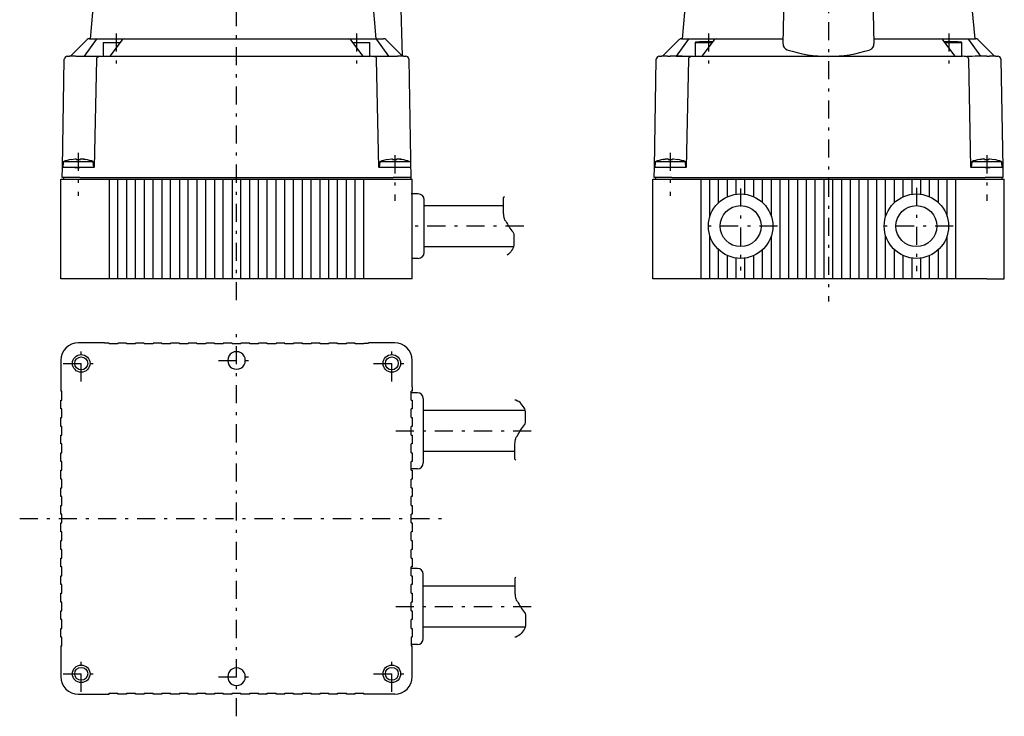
# Model space of a CAD drawing. Extents: x 81 to 346, y 34 to 270.
# Tile 2 of 4: x 178 to 346, y 34 to 153. Entities that reach past the tile are written whole.
import ezdxf

# ---------------------------------------------------------------- set-up
doc = ezdxf.new("R2010")
doc.units = 0
doc.header["$LTSCALE"] = 0.514
doc.header["$MEASUREMENT"] = 0
doc.linetypes.add('CENTER', pattern=[13, 6, -3, 1, -3])
doc.layers.add('0一般図-00', color=7, linetype='CONTINUOUS')

msp = doc.modelspace()

# ---------------------------------------------------------------- linework, layer by layer
at = {"layer": '0一般図-00', "color": 4, "linetype": 'CENTER'}
for p, q in [((215.35, 105.44), (215.35, 198.49)), ((316.37, 199.68), (316.37, 105.2)), ((194.84, 150.97), (194.84, 144.39)), ((235.85, 150.97), (235.85, 144.39)), ((295.87, 150.97), (295.87, 144.39)), ((336.88, 150.97), (336.88, 144.39)), ((188.35, 130.61), (188.35, 123.25)), ((242.35, 130.16), (242.35, 122.39)), ((289.37, 130.61), (289.37, 123.25)), ((343.37, 130.16), (343.37, 122.39)), ((301.37, 124.5), (301.37, 110.51)), ((331.37, 124.63), (331.37, 110.38)), ((264.36, 118.07), (244.32, 118.07)), ((307.66, 118.07), (295.16, 118.07)), ((337.66, 118.07), (324.82, 118.07)), ((215.35, 34.37), (215.35, 100.96)), ((188.85, 91.55), (188.85, 97.91)), ((241.85, 91.55), (241.85, 97.91)), ((185.75, 94.63), (191.87, 94.63)), ((212.25, 95.13), (218.37, 95.13)), ((238.75, 94.63), (244.87, 94.63)), ((242.51, 83.13), (266.7, 83.13)), ((178.35, 68.13), (250.86, 68.13)), ((242.51, 53.13), (266.7, 53.13)), ((188.85, 38.55), (188.85, 44.91)), ((241.85, 38.55), (241.85, 44.91)), ((185.75, 41.63), (191.87, 41.63)), ((212.25, 41.13), (218.37, 41.13)), ((238.75, 41.63), (244.87, 41.63))]:
    msp.add_line(p, q, dxfattribs=at)
at = {"layer": '0一般図-00', "color": 7, "linetype": 'CONTINUOUS'}
for p, q in [((192.77, 177.16), (190.35, 150.07)), ((243.66, 147.07), (242.86, 177.77)), ((293.79, 177.16), (291.37, 150.07)), ((308.62, 149.17), (309.36, 177.77)), ((323.38, 177.77), (324.13, 149.17)), ((341.37, 150.07), (338.95, 177.16)), ((187.04, 147.07), (189.89, 149.92)), ((191.42, 149.92), (189.38, 147.07)), ((190.24, 150.07), (191.73, 150.07)), ((191.73, 150.07), (192.59, 150.07)), ((192.59, 150.07), (196.23, 150.07)), ((195.84, 149.87), (193.76, 147.07)), ((196.24, 150.07), (201.95, 150.07)), ((201.95, 150.07), (228.75, 150.07)), ((228.75, 150.07), (234.46, 150.07)), ((236.94, 147.07), (234.86, 149.87)), ((238.97, 150.07), (240.45, 150.07)), ((241.32, 147.07), (239.28, 149.92)), ((243.66, 147.07), (240.81, 149.92)), ((288.06, 147.07), (290.91, 149.92)), ((292.44, 149.92), (290.4, 147.07)), ((291.27, 150.07), (292.75, 150.07)), ((292.75, 150.07), (293.61, 150.07)), ((293.61, 150.07), (295.87, 150.07)), ((296.87, 149.87), (294.78, 147.07)), ((295.87, 150.07), (297.26, 150.07)), ((297.27, 150.07), (302.97, 150.07)), ((302.97, 150.07), (308.64, 150.07)), ((324.11, 150.07), (329.77, 150.07)), ((329.77, 150.07), (335.48, 150.07)), ((335.57, 150.07), (336.88, 150.07)), ((337.96, 147.07), (335.88, 149.87)), ((336.09, 149.58), (336.88, 149.58)), ((336.88, 150.07), (339.14, 150.07)), ((339.14, 150.07), (339.99, 150.07)), ((339.99, 150.07), (341.48, 150.07)), ((342.34, 147.07), (340.3, 149.92)), ((341.83, 149.92), (344.69, 147.07)), ((192.59, 149.44), (192.59, 147.07)), ((192.59, 149.44), (195.53, 149.44)), ((235.17, 149.44), (238.1, 149.44)), ((238.1, 147.07), (238.1, 149.44)), ((293.62, 149.44), (293.62, 147.07)), ((293.62, 149.44), (293.84, 149.44)), ((293.84, 149.44), (295.87, 149.44)), ((295.87, 149.44), (296.56, 149.44)), ((336.19, 149.44), (336.88, 149.44)), ((336.88, 149.44), (338.95, 149.44)), ((338.95, 149.44), (339.13, 149.44)), ((339.13, 147.07), (339.13, 149.44)), ((185.63, 128.07), (185.96, 146.58)), ((185.97, 146.66), (185.96, 146.58)), ((185.97, 146.58), (185.96, 146.58)), ((186.46, 147.07), (186.53, 147.07)), ((186.53, 147.07), (186.83, 147.07)), ((187.87, 147.07), (186.83, 147.07)), ((191.95, 147.01), (187.93, 147.01)), ((189.38, 147.07), (192.33, 147.07)), ((191.43, 146.58), (191.08, 128.07)), ((192.5, 147.07), (193.19, 147.07)), ((193.19, 147.07), (193.57, 147.07)), ((193.57, 147.07), (237.13, 147.07)), ((237.13, 147.07), (237.5, 147.07)), ((237.5, 147.07), (238.2, 147.07)), ((238.36, 147.07), (238.62, 147.07)), ((238.73, 147.07), (242.83, 147.07)), ((239.25, 146.58), (239.25, 146.58)), ((239.62, 128.07), (239.26, 146.58)), ((243.86, 147.07), (242.83, 147.07)), ((243.86, 147.07), (244.17, 147.07)), ((244.17, 147.07), (244.24, 147.07)), ((244.74, 146.58), (244.73, 146.65)), ((244.74, 146.58), (244.73, 146.58)), ((244.74, 146.58), (245.1, 126.07)), ((286.66, 128.07), (286.98, 146.58)), ((286.99, 146.66), (286.98, 146.58)), ((287.48, 147.07), (287.55, 147.07)), ((287.55, 147.07), (287.86, 147.07)), ((288.89, 147.07), (287.86, 147.07)), ((288.89, 147.07), (289.37, 147.07)), ((290.4, 147.07), (293.35, 147.07)), ((292.46, 146.58), (292.1, 128.07)), ((293.52, 147.07), (294.22, 147.07)), ((294.22, 147.07), (294.59, 147.07)), ((294.59, 147.07), (338.16, 147.07)), ((338.16, 147.07), (338.53, 147.07)), ((338.53, 147.07), (339.22, 147.07)), ((340.27, 146.58), (340.27, 146.58)), ((340.65, 128.07), (340.29, 146.58)), ((343.37, 147.07), (343.85, 147.07)), ((344.89, 147.07), (343.85, 147.07)), ((344.89, 147.07), (345.19, 147.07)), ((345.19, 147.07), (345.26, 147.07)), ((345.76, 146.58), (345.75, 146.58)), ((345.76, 146.58), (345.76, 146.65)), ((345.76, 146.58), (346.09, 128.07)), ((187.16, 129.45), (187.15, 129.46)), ((188.72, 129.45), (188.72, 129.54)), ((241.16, 129.45), (241.15, 129.46)), ((242.72, 129.45), (242.72, 129.54)), ((288.84, 129.54), (288.18, 129.45)), ((289, 129.45), (289.74, 129.45)), ((290.57, 129.46), (290.57, 129.45)), ((342.84, 129.54), (342.18, 129.45)), ((343, 129.45), (343.74, 129.45)), ((344.57, 129.46), (344.57, 129.45)), ((191, 128.08), (185.7, 128.08)), ((188.63, 128.07), (185.77, 128.07)), ((187.75, 128.07), (188.63, 128.07)), ((191, 128.08), (190.91, 129.07)), ((191, 128.07), (191, 128.08)), ((244.93, 128.08), (239.7, 128.08)), ((244.93, 128.07), (242.06, 128.07)), ((286.63, 126.37), (286.66, 128.07)), ((286.81, 129.07), (286.72, 128.08)), ((289.37, 128.08), (286.79, 128.08)), ((289.66, 128.07), (286.79, 128.07)), ((289.37, 129.07), (286.81, 129.07)), ((291.94, 129.07), (289.37, 129.07)), ((292.02, 128.08), (289.37, 128.08)), ((292.02, 128.08), (291.94, 129.07)), ((292.02, 128.07), (292.02, 128.08)), ((343.37, 128.08), (340.72, 128.08)), ((343.37, 129.07), (340.81, 129.07)), ((345.95, 128.07), (343.09, 128.07)), ((343.09, 128.07), (343.98, 128.07)), ((345.94, 129.07), (343.37, 129.07)), ((346.02, 128.08), (343.37, 128.08)), ((346.02, 128.08), (345.94, 129.07)), ((346.02, 128.07), (346.02, 128.08)), ((185.35, 126.07), (193.6, 126.07)), ((188.6, 126.37), (185.6, 126.37)), ((185.6, 126.07), (188.6, 126.07)), ((185.8, 126.37), (185.8, 126.07)), ((185.8, 126.07), (188.6, 126.07)), ((188.6, 126.37), (242.09, 126.37)), ((193.6, 126.07), (195.1, 126.07)), ((193.6, 126.07), (193.6, 109.07)), ((195.1, 126.07), (196.6, 126.07)), ((195.1, 109.07), (195.1, 126.07)), ((196.6, 126.07), (198.1, 126.07)), ((196.6, 126.07), (196.6, 109.07)), ((198.1, 126.07), (199.6, 126.07)), ((198.1, 109.07), (198.1, 126.07)), ((199.6, 126.07), (201.1, 126.07)), ((199.6, 126.07), (199.6, 109.07)), ((201.1, 126.07), (202.6, 126.07)), ((201.1, 109.07), (201.1, 126.07)), ((202.6, 126.07), (204.1, 126.07)), ((202.6, 126.07), (202.6, 109.07)), ((204.1, 126.07), (205.6, 126.07)), ((204.1, 109.07), (204.1, 126.07)), ((205.6, 126.07), (207.1, 126.07)), ((205.6, 126.07), (205.6, 109.07)), ((207.1, 126.07), (208.6, 126.07)), ((207.1, 109.07), (207.1, 126.07)), ((208.6, 126.07), (210.1, 126.07)), ((208.6, 126.07), (208.6, 109.07)), ((210.1, 126.07), (211.6, 126.07)), ((210.1, 109.07), (210.1, 126.07)), ((211.6, 126.07), (213.1, 126.07)), ((211.6, 126.07), (211.6, 109.07)), ((213.1, 126.07), (214.6, 126.07)), ((213.1, 109.07), (213.1, 126.07)), ((214.6, 126.07), (216.1, 126.07)), ((214.6, 126.07), (214.6, 109.07)), ((216.1, 126.07), (217.6, 126.07)), ((216.1, 109.07), (216.1, 126.07)), ((217.6, 126.07), (219.1, 126.07)), ((217.6, 109.07), (217.6, 126.07)), ((219.1, 126.07), (220.6, 126.07)), ((219.1, 109.07), (219.1, 126.07)), ((220.6, 126.07), (222.1, 126.07)), ((220.6, 109.07), (220.6, 126.07)), ((222.1, 126.07), (223.6, 126.07)), ((222.1, 109.07), (222.1, 126.07)), ((223.6, 126.07), (225.1, 126.07)), ((223.6, 109.07), (223.6, 126.07)), ((225.1, 126.07), (226.6, 126.07)), ((225.1, 109.07), (225.1, 126.07)), ((226.6, 126.07), (228.1, 126.07)), ((226.6, 109.07), (226.6, 126.07)), ((228.1, 126.07), (229.6, 126.07)), ((228.1, 109.07), (228.1, 126.07)), ((229.6, 126.07), (231.1, 126.07)), ((229.6, 109.07), (229.6, 126.07)), ((231.1, 126.07), (232.6, 126.07)), ((231.1, 109.07), (231.1, 126.07)), ((232.6, 126.07), (234.1, 126.07)), ((232.6, 109.07), (232.6, 126.07)), ((234.1, 126.07), (235.6, 126.07)), ((234.1, 109.07), (234.1, 126.07)), ((235.6, 126.07), (237.1, 126.07)), ((235.6, 109.07), (235.6, 126.07)), ((237.1, 126.07), (245.35, 126.07)), ((237.1, 109.07), (237.1, 126.07)), ((245.09, 126.37), (242.09, 126.37)), ((242.1, 126.07), (245.1, 126.07)), ((242.1, 126.07), (244.9, 126.07)), ((245.35, 109.07), (245.35, 126.07)), ((286.37, 126.07), (289.62, 126.07)), ((286.37, 109.07), (286.37, 126.07)), ((289.63, 126.37), (286.63, 126.37)), ((286.82, 126.37), (286.82, 126.07)), ((286.82, 126.07), (289.62, 126.07)), ((289.62, 126.07), (294.62, 126.07)), ((289.63, 126.37), (336.68, 126.37)), ((294.62, 126.07), (296.12, 126.07)), ((294.62, 109.07), (294.62, 126.07)), ((296.12, 126.07), (297.62, 126.07)), ((296.12, 119.71), (296.12, 126.07)), ((297.62, 126.07), (299.12, 126.07)), ((297.62, 122.09), (297.62, 126.07)), ((299.12, 126.07), (300.62, 126.07)), ((299.12, 123.09), (299.12, 126.07)), ((300.62, 126.07), (302.12, 126.07)), ((300.62, 123.52), (300.62, 126.07)), ((302.12, 126.07), (303.62, 126.07)), ((302.12, 123.52), (302.12, 126.07)), ((303.62, 126.07), (305.12, 126.07)), ((303.62, 123.09), (303.62, 126.07)), ((305.12, 126.07), (306.62, 126.07)), ((305.12, 122.09), (305.12, 126.07)), ((306.62, 126.07), (308.12, 126.07)), ((306.62, 119.71), (306.62, 126.07)), ((308.12, 126.07), (309.62, 126.07)), ((308.12, 109.07), (308.12, 126.07)), ((309.62, 126.07), (311.12, 126.07)), ((309.62, 109.07), (309.62, 126.07)), ((311.12, 126.07), (312.62, 126.07)), ((311.12, 109.07), (311.12, 126.07)), ((312.62, 126.07), (314.12, 126.07)), ((312.62, 109.07), (312.62, 126.07)), ((314.12, 126.07), (315.62, 126.07)), ((314.12, 109.07), (314.12, 126.07)), ((315.62, 126.07), (317.12, 126.07)), ((315.62, 109.07), (315.62, 126.07)), ((317.12, 126.07), (318.62, 126.07)), ((317.12, 109.07), (317.12, 126.07)), ((318.62, 126.07), (320.12, 126.07)), ((318.62, 109.07), (318.62, 126.07)), ((320.12, 126.07), (321.62, 126.07)), ((320.12, 109.07), (320.12, 126.07)), ((321.62, 126.07), (323.12, 126.07)), ((321.62, 109.07), (321.62, 126.07)), ((323.12, 126.07), (323.68, 126.07)), ((323.12, 109.07), (323.12, 126.07)), ((323.68, 126.07), (338.12, 126.07)), ((336.68, 126.37), (343.12, 126.37)), ((338.12, 126.07), (343.12, 126.07)), ((338.12, 109.07), (338.12, 126.07)), ((343.12, 126.07), (345.92, 126.07)), ((343.12, 126.07), (346.37, 126.07)), ((345.92, 126.37), (345.92, 126.07)), ((324.62, 109.07), (324.62, 125.94)), ((326.12, 119.71), (326.12, 125.94)), ((327.62, 122.09), (327.62, 125.94)), ((329.12, 123.09), (329.12, 125.94)), ((330.62, 123.52), (330.62, 125.94)), ((332.12, 123.52), (332.12, 125.94)), ((333.62, 123.09), (333.62, 125.94)), ((335.12, 122.09), (335.12, 125.94)), ((336.62, 119.71), (336.62, 125.94)), ((246.37, 123.57), (245.14, 123.57)), ((247.37, 113.57), (247.37, 122.57)), ((247.37, 121.57), (260.84, 121.57)), ((296.12, 109.07), (296.12, 116.43)), ((306.62, 109.07), (306.62, 116.43)), ((326.12, 109.07), (326.12, 116.43)), ((336.62, 109.07), (336.62, 116.43)), ((247.37, 114.57), (262.57, 114.57)), ((297.62, 109.07), (297.62, 114.04)), ((299.12, 109.07), (299.12, 113.05)), ((300.62, 109.07), (300.62, 112.62)), ((302.12, 109.07), (302.12, 112.62)), ((303.62, 109.07), (303.62, 113.05)), ((305.12, 109.07), (305.12, 114.04)), ((327.62, 109.07), (327.62, 114.04)), ((329.12, 109.07), (329.12, 113.05)), ((330.62, 109.07), (330.62, 112.62)), ((332.12, 109.07), (332.12, 112.62)), ((333.62, 109.07), (333.62, 113.05)), ((335.12, 109.07), (335.12, 114.04)), ((246.37, 112.57), (245.35, 112.57)), ((188.35, 109.07), (185.35, 109.07)), ((242.35, 109.07), (237.85, 109.07)), ((245.35, 109.07), (242.35, 109.07)), ((289.37, 109.07), (286.37, 109.07)), ((192.85, 98.13), (188.35, 98.13)), ((193.6, 98.1), (192.85, 98.1)), ((193.6, 98.1), (193.6, 97.95)), ((195.1, 97.95), (193.6, 97.95)), ((196.6, 98.1), (195.1, 98.1)), ((195.1, 97.95), (195.1, 98.1)), ((196.6, 98.1), (196.6, 97.95)), ((198.1, 97.95), (196.6, 97.95)), ((199.6, 98.1), (198.1, 98.1)), ((198.1, 97.95), (198.1, 98.1)), ((199.6, 98.1), (199.6, 97.95)), ((201.1, 97.95), (199.6, 97.95)), ((202.6, 98.1), (201.1, 98.1)), ((201.1, 97.95), (201.1, 98.1)), ((202.6, 98.1), (202.6, 97.95)), ((204.1, 97.95), (202.6, 97.95)), ((205.6, 98.1), (204.1, 98.1)), ((204.1, 97.95), (204.1, 98.1)), ((205.6, 98.1), (205.6, 97.95)), ((207.1, 97.95), (205.6, 97.95)), ((208.6, 98.1), (207.1, 98.1)), ((207.1, 97.95), (207.1, 98.1)), ((208.6, 98.1), (208.6, 97.95)), ((210.1, 97.95), (208.6, 97.95)), ((211.6, 98.1), (210.1, 98.1)), ((210.1, 97.95), (210.1, 98.1)), ((211.6, 98.1), (211.6, 97.95)), ((213.1, 97.95), (211.6, 97.95)), ((214.6, 98.1), (213.1, 98.1)), ((213.1, 97.95), (213.1, 98.1)), ((214.6, 98.1), (214.6, 97.95)), ((216.1, 97.95), (214.6, 97.95)), ((217.6, 98.1), (216.1, 98.1)), ((216.1, 97.95), (216.1, 98.1)), ((217.6, 97.95), (217.6, 98.1)), ((219.1, 97.95), (217.6, 97.95)), ((220.6, 98.1), (219.1, 98.1)), ((219.1, 97.95), (219.1, 98.1)), ((220.6, 97.95), (220.6, 98.1)), ((222.1, 97.95), (220.6, 97.95)), ((223.6, 98.1), (222.1, 98.1)), ((222.1, 97.95), (222.1, 98.1)), ((223.6, 97.95), (223.6, 98.1)), ((225.1, 97.95), (223.6, 97.95)), ((226.6, 98.1), (225.1, 98.1)), ((225.1, 97.95), (225.1, 98.1)), ((226.6, 97.95), (226.6, 98.1)), ((228.1, 97.95), (226.6, 97.95)), ((229.6, 98.1), (228.1, 98.1)), ((228.1, 97.95), (228.1, 98.1)), ((229.6, 97.95), (229.6, 98.1)), ((231.1, 97.95), (229.6, 97.95)), ((232.6, 98.1), (231.1, 98.1)), ((231.1, 97.95), (231.1, 98.1)), ((232.6, 97.95), (232.6, 98.1)), ((234.1, 97.95), (232.6, 97.95)), ((235.6, 98.1), (234.1, 98.1)), ((234.1, 97.95), (234.1, 98.1)), ((235.6, 97.95), (235.6, 98.1)), ((237.1, 97.95), (235.6, 97.95)), ((237.1, 98.1), (237.85, 98.1)), ((237.1, 97.95), (237.1, 98.1)), ((242.35, 98.13), (237.85, 98.13)), ((185.35, 95.13), (185.35, 90.63)), ((245.35, 90.63), (245.35, 95.13)), ((185.37, 90.63), (185.37, 89.88)), ((185.52, 89.88), (185.37, 89.88)), ((185.52, 88.38), (185.52, 89.88)), ((245.18, 88.38), (245.18, 89.88)), ((245.33, 89.88), (245.18, 89.88)), ((246.22, 89.63), (245.18, 89.63)), ((245.33, 90.63), (245.33, 89.88)), ((185.37, 86.88), (185.37, 88.38)), ((185.37, 88.38), (185.52, 88.38)), ((245.18, 88.38), (245.33, 88.38)), ((245.33, 88.38), (245.33, 86.88)), ((247.22, 88.63), (247.22, 77.63)), ((185.52, 86.88), (185.37, 86.88)), ((185.52, 85.38), (185.52, 86.88)), ((245.18, 85.38), (245.18, 86.88)), ((245.33, 86.88), (245.18, 86.88)), ((247.22, 86.63), (264.56, 86.63)), ((185.37, 83.88), (185.37, 85.38)), ((185.37, 85.38), (185.52, 85.38)), ((245.18, 85.38), (245.33, 85.38)), ((245.33, 85.38), (245.33, 83.88)), ((185.52, 83.88), (185.37, 83.88)), ((185.37, 80.88), (185.37, 82.38)), ((185.37, 82.38), (185.52, 82.38)), ((185.52, 82.38), (185.52, 83.88)), ((245.18, 82.38), (245.18, 83.88)), ((245.33, 83.88), (245.18, 83.88)), ((245.18, 82.38), (245.33, 82.38)), ((245.33, 82.38), (245.33, 80.88)), ((185.52, 80.88), (185.37, 80.88)), ((185.52, 79.38), (185.52, 80.88)), ((245.18, 79.38), (245.18, 80.88)), ((245.33, 80.88), (245.18, 80.88)), ((185.37, 77.88), (185.37, 79.38)), ((185.37, 79.38), (185.52, 79.38)), ((245.18, 79.38), (245.33, 79.38)), ((245.33, 79.38), (245.33, 77.88)), ((247.22, 79.63), (262.83, 79.63)), ((185.52, 77.88), (185.37, 77.88)), ((185.52, 76.38), (185.52, 77.88)), ((245.18, 76.38), (245.18, 77.88)), ((245.33, 77.88), (245.18, 77.88)), ((185.37, 74.88), (185.37, 76.38)), ((185.37, 76.38), (185.52, 76.38)), ((246.22, 76.63), (245.18, 76.63)), ((245.18, 76.38), (245.33, 76.38)), ((245.33, 76.38), (245.33, 74.88)), ((185.52, 74.88), (185.37, 74.88)), ((185.52, 73.38), (185.52, 74.88)), ((245.18, 73.38), (245.18, 74.88)), ((245.33, 74.88), (245.18, 74.88)), ((185.37, 71.88), (185.37, 73.38)), ((185.37, 73.38), (185.52, 73.38)), ((245.18, 73.38), (245.33, 73.38)), ((245.33, 73.38), (245.33, 71.88)), ((185.52, 71.88), (185.37, 71.88)), ((185.52, 70.38), (185.52, 71.88)), ((245.18, 70.38), (245.18, 71.88)), ((245.33, 71.88), (245.18, 71.88)), ((185.37, 68.88), (185.37, 70.38)), ((185.37, 70.38), (185.52, 70.38)), ((245.18, 70.38), (245.33, 70.38)), ((245.33, 70.38), (245.33, 68.88)), ((185.52, 68.88), (185.37, 68.88)), ((185.37, 65.88), (185.37, 67.38)), ((185.37, 67.38), (185.52, 67.38)), ((185.52, 67.38), (185.52, 68.88)), ((245.18, 67.38), (245.18, 68.88)), ((245.33, 68.88), (245.18, 68.88)), ((245.18, 67.38), (245.33, 67.38)), ((245.33, 67.38), (245.33, 65.88)), ((185.52, 65.88), (185.37, 65.88)), ((185.52, 64.38), (185.52, 65.88)), ((245.18, 64.38), (245.18, 65.88)), ((245.33, 65.88), (245.18, 65.88)), ((185.37, 62.88), (185.37, 64.38)), ((185.37, 64.38), (185.52, 64.38)), ((245.18, 64.38), (245.33, 64.38)), ((245.33, 64.38), (245.33, 62.88)), ((185.52, 62.88), (185.37, 62.88)), ((185.52, 61.38), (185.52, 62.88)), ((245.18, 61.38), (245.18, 62.88)), ((245.33, 62.88), (245.18, 62.88)), ((185.37, 59.88), (185.37, 61.38)), ((185.37, 61.38), (185.52, 61.38)), ((245.18, 61.38), (245.33, 61.38)), ((245.33, 61.38), (245.33, 59.88)), ((185.52, 59.88), (185.37, 59.88)), ((185.52, 58.38), (185.52, 59.88)), ((245.18, 58.38), (245.18, 59.88)), ((245.33, 59.88), (245.18, 59.88)), ((246.22, 59.63), (245.18, 59.63)), ((185.37, 56.88), (185.37, 58.38)), ((185.37, 58.38), (185.52, 58.38)), ((245.18, 58.38), (245.33, 58.38)), ((245.33, 58.38), (245.33, 56.88)), ((247.22, 47.63), (247.22, 58.63)), ((185.52, 56.88), (185.37, 56.88)), ((185.52, 55.38), (185.52, 56.88)), ((245.18, 55.38), (245.18, 56.88)), ((245.33, 56.88), (245.18, 56.88)), ((247.22, 56.63), (262.83, 56.63)), ((185.37, 53.88), (185.37, 55.38)), ((185.37, 55.38), (185.52, 55.38)), ((185.52, 53.88), (185.37, 53.88)), ((185.52, 52.38), (185.52, 53.88)), ((245.18, 55.38), (245.33, 55.38)), ((245.18, 52.38), (245.18, 53.88)), ((245.33, 53.88), (245.18, 53.88)), ((245.33, 55.38), (245.33, 53.88)), ((185.37, 50.88), (185.37, 52.38)), ((185.37, 52.38), (185.52, 52.38)), ((245.18, 52.38), (245.33, 52.38)), ((245.33, 52.38), (245.33, 50.88)), ((185.52, 50.88), (185.37, 50.88)), ((185.52, 49.38), (185.52, 50.88)), ((245.18, 49.38), (245.18, 50.88)), ((245.33, 50.88), (245.18, 50.88)), ((185.37, 47.88), (185.37, 49.38)), ((185.37, 49.38), (185.52, 49.38)), ((245.18, 49.38), (245.33, 49.38)), ((245.33, 49.38), (245.33, 47.88)), ((247.22, 49.63), (264.56, 49.63)), ((185.52, 47.88), (185.37, 47.88)), ((185.52, 46.38), (185.52, 47.88)), ((245.18, 47.88), (245.18, 46.38)), ((245.33, 47.88), (245.18, 47.88)), ((185.35, 45.63), (185.35, 41.13)), ((185.37, 46.38), (185.37, 45.63)), ((185.37, 46.38), (185.52, 46.38)), ((246.22, 46.63), (245.18, 46.63)), ((245.18, 46.38), (245.33, 46.38)), ((245.33, 45.63), (245.33, 46.38)), ((245.35, 41.13), (245.35, 45.63)), ((188.35, 38.13), (192.85, 38.13)), ((192.85, 38.15), (193.6, 38.15)), ((193.6, 38.3), (195.1, 38.3)), ((193.6, 38.15), (193.6, 38.3)), ((195.1, 38.15), (195.1, 38.3)), ((196.6, 38.15), (195.1, 38.15)), ((196.6, 38.3), (198.1, 38.3)), ((196.6, 38.3), (196.6, 38.15)), ((198.1, 38.15), (198.1, 38.3)), ((199.6, 38.15), (198.1, 38.15)), ((199.6, 38.3), (201.1, 38.3)), ((199.6, 38.3), (199.6, 38.15)), ((201.1, 38.15), (201.1, 38.3)), ((202.6, 38.15), (201.1, 38.15)), ((202.6, 38.3), (204.1, 38.3)), ((202.6, 38.3), (202.6, 38.15)), ((204.1, 38.15), (204.1, 38.3)), ((205.6, 38.15), (204.1, 38.15)), ((205.6, 38.3), (207.1, 38.3)), ((205.6, 38.3), (205.6, 38.15)), ((207.1, 38.15), (207.1, 38.3)), ((208.6, 38.15), (207.1, 38.15)), ((208.6, 38.3), (210.1, 38.3)), ((208.6, 38.3), (208.6, 38.15)), ((210.1, 38.15), (210.1, 38.3)), ((211.6, 38.15), (210.1, 38.15)), ((211.6, 38.3), (213.1, 38.3)), ((211.6, 38.3), (211.6, 38.15)), ((213.1, 38.15), (213.1, 38.3)), ((214.6, 38.15), (213.1, 38.15)), ((214.6, 38.3), (216.1, 38.3)), ((214.6, 38.15), (214.6, 38.3)), ((216.1, 38.15), (216.1, 38.3)), ((217.6, 38.15), (216.1, 38.15)), ((217.6, 38.3), (219.1, 38.3)), ((217.6, 38.15), (217.6, 38.3)), ((219.1, 38.15), (219.1, 38.3)), ((220.6, 38.15), (219.1, 38.15)), ((220.6, 38.3), (222.1, 38.3)), ((220.6, 38.15), (220.6, 38.3)), ((222.1, 38.15), (222.1, 38.3)), ((223.6, 38.15), (222.1, 38.15)), ((223.6, 38.3), (225.1, 38.3)), ((223.6, 38.15), (223.6, 38.3)), ((225.1, 38.15), (225.1, 38.3)), ((226.6, 38.15), (225.1, 38.15)), ((226.6, 38.3), (228.1, 38.3)), ((226.6, 38.15), (226.6, 38.3)), ((228.1, 38.15), (228.1, 38.3)), ((229.6, 38.15), (228.1, 38.15)), ((229.6, 38.3), (231.1, 38.3)), ((229.6, 38.15), (229.6, 38.3)), ((231.1, 38.15), (231.1, 38.3)), ((232.6, 38.15), (231.1, 38.15)), ((232.6, 38.3), (234.1, 38.3)), ((232.6, 38.15), (232.6, 38.3)), ((234.1, 38.15), (234.1, 38.3)), ((235.6, 38.15), (234.1, 38.15)), ((235.6, 38.3), (237.1, 38.3)), ((235.6, 38.15), (235.6, 38.3)), ((237.1, 38.15), (237.1, 38.3)), ((237.85, 38.15), (237.1, 38.15)), ((242.35, 38.13), (237.85, 38.13))]:
    msp.add_line(p, q, dxfattribs=at)
for points in [[(236.81, 177.16), (237.39, 170.38), (237.97, 163.61), (238.54, 156.84), (239.12, 150.07)], [(191.42, 149.92), (191.56, 150.03), (191.73, 150.07)], [(234.54, 150.07), (238.11, 150.07), (238.97, 150.07)], [(238.97, 150.07), (239.14, 150.03), (239.28, 149.92)], [(292.44, 149.92), (292.59, 150.03), (292.75, 150.07)], [(296.63, 149.55), (296.47, 149.56), (295.87, 149.57)], [(336.88, 149.57), (336.27, 149.56), (336.11, 149.55)], [(339.99, 150.07), (340.16, 150.03), (340.3, 149.92)], [(293.86, 149.48), (293.69, 149.46), (293.62, 149.44)], [(339.13, 149.44), (339.06, 149.46), (338.93, 149.48)], [(192.46, 147.06), (191.82, 147), (191.56, 146.85), (191.47, 146.73), (191.44, 146.58)], [(239.27, 146.58), (239.26, 146.67), (239.24, 146.71), (239.23, 146.76), (239.21, 146.8), (239.18, 146.85), (239.11, 146.92), (238.97, 146.99), (238.77, 147.03), (238.5, 147.06), (238.2, 147.07)], [(293.49, 147.06), (292.84, 147), (292.59, 146.85), (292.5, 146.73), (292.46, 146.58)], [(340.29, 146.58), (340.28, 146.67), (340.27, 146.71), (340.25, 146.76), (340.23, 146.8), (340.21, 146.85), (340.13, 146.92), (340, 146.99), (339.79, 147.03), (339.53, 147.06), (339.22, 147.07)], [(343.37, 147.07), (342.71, 147.07), (342.04, 147.07), (341.41, 147.07), (340.88, 147.06), (340.47, 147.06), (340.19, 147.06), (339.96, 147.04), (339.96, 147.03)], [(187.16, 129.45), (187.82, 129.54), (187.98, 129.54), (187.98, 129.45)], [(187.98, 129.45), (188.35, 129.46), (188.72, 129.45)], [(188.72, 129.54), (188.88, 129.54), (189.54, 129.45), (189.54, 129.46)], [(241.16, 129.45), (241.82, 129.54), (241.98, 129.54), (241.98, 129.45)], [(241.98, 129.45), (242.35, 129.46), (242.72, 129.45)], [(242.72, 129.54), (242.88, 129.54), (243.54, 129.45), (243.54, 129.46)], [(288.17, 129.46), (288.18, 129.45), (288.84, 129.54)], [(288.84, 129.54), (289, 129.54), (289, 129.45), (289.74, 129.45), (289.74, 129.54), (289.9, 129.54), (290.57, 129.45)], [(342.17, 129.46), (342.18, 129.45), (342.84, 129.54)], [(342.84, 129.54), (343, 129.54), (343, 129.45), (343.74, 129.45), (343.74, 129.54), (343.9, 129.54), (344.57, 129.45)], [(185.6, 126.37), (185.63, 128.07), (185.7, 128.07)], [(185.79, 129.07), (185.7, 128.08), (185.7, 128.07)], [(190.91, 129.07), (190.84, 129.07), (190.64, 129.07), (190.31, 129.07), (189.88, 129.07), (189.36, 129.07), (188.79, 129.07), (188.2, 129.07), (187.61, 129.07), (187.07, 129.07), (186.59, 129.07), (186.21, 129.07), (185.94, 129.07), (185.8, 129.07), (185.79, 129.07)], [(239.79, 129.07), (239.7, 128.08), (239.7, 128.07)], [(244.91, 129.07), (244.84, 129.07), (244.64, 129.07), (244.31, 129.07), (243.88, 129.07), (243.36, 129.07), (242.79, 129.07), (242.2, 129.07), (241.61, 129.07), (241.07, 129.07), (240.59, 129.07), (240.21, 129.07), (239.94, 129.07), (239.8, 129.07), (239.79, 129.07)], [(242.95, 128.07), (242.67, 128.07), (242.06, 128.07)], [(286.81, 128.07), (286.72, 128.07), (286.66, 128.07)], [(289.66, 128.07), (289.05, 128.07), (288.77, 128.07)], [(340.81, 129.07), (340.72, 128.08), (340.72, 128.07)], [(346.03, 128.07), (346.09, 128.07), (346.12, 126.37), (343.12, 126.37)], [(237.85, 109.07), (185.35, 109.07), (185.35, 126.07)], [(343.37, 109.07), (346.37, 109.07), (346.37, 126.07)], [(343.37, 109.07), (338.87, 109.07), (289.37, 109.07)]]:
    msp.add_lwpolyline(points, dxfattribs=at)
at = {"layer": '0一般図-00', "color": 4, "linetype": 'CONTINUOUS'}
for points in [[(261.06, 123.08), (260.84, 122.91), (260.84, 122.65), (260.84, 122.43), (260.84, 122.21), (260.84, 121.95), (260.84, 121.74), (260.84, 121.52), (260.84, 121.26), (260.84, 121), (260.84, 120.79), (260.84, 120.53), (260.88, 120.31), (260.93, 120.09), (260.93, 119.83), (260.97, 119.57), (261.01, 119.36), (261.1, 119.14), (261.31, 118.93), (261.44, 118.67), (261.57, 118.41), (261.7, 118.19), (261.88, 117.93), (262.01, 117.71), (262.18, 117.5), (262.35, 117.28), (262.53, 117.07), (262.61, 116.85), (262.7, 116.63), (262.7, 116.37), (262.7, 116.16), (262.7, 115.9), (262.7, 115.68), (262.7, 115.47), (262.7, 115.25), (262.7, 114.99), (262.66, 114.77), (262.61, 114.56), (262.57, 114.34), (262.44, 114.12), (262.27, 113.91), (262.14, 113.69), (261.92, 113.48), (261.75, 113.26), (261.53, 113.09)], [(263.04, 78.11), (262.83, 78.29), (262.83, 78.55), (262.83, 78.76), (262.83, 78.98), (262.83, 79.24), (262.83, 79.45), (262.83, 79.67), (262.83, 79.93), (262.83, 80.19), (262.83, 80.41), (262.83, 80.67), (262.87, 80.88), (262.91, 81.1), (262.91, 81.36), (262.96, 81.62), (263, 81.83), (263.09, 82.05), (263.3, 82.27), (263.43, 82.53), (263.56, 82.79), (263.69, 83), (263.86, 83.26), (263.99, 83.48), (264.17, 83.69), (264.34, 83.91), (264.51, 84.13), (264.6, 84.34), (264.69, 84.56), (264.69, 84.82), (264.69, 85.03), (264.69, 85.29), (264.69, 85.51), (264.69, 85.73), (264.69, 85.94), (264.69, 86.2), (264.64, 86.42), (264.6, 86.64), (264.56, 86.85), (264.43, 87.07), (264.25, 87.28), (264.12, 87.5), (263.91, 87.72), (263.73, 87.93), (263.52, 88.11), (263.3, 88.19), (263.04, 88.37), (262.83, 88.37)], [(263.04, 58.14), (262.83, 57.96), (262.83, 57.7), (262.83, 57.49), (262.83, 57.27), (262.83, 57.01), (262.83, 56.8), (262.83, 56.58), (262.83, 56.32), (262.83, 56.06), (262.83, 55.84), (262.83, 55.59), (262.87, 55.37), (262.91, 55.15), (262.91, 54.89), (262.96, 54.63), (263, 54.42), (263.09, 54.2), (263.3, 53.98), (263.43, 53.73), (263.56, 53.47), (263.69, 53.25), (263.86, 52.99), (263.99, 52.77), (264.17, 52.56), (264.34, 52.34), (264.51, 52.12), (264.6, 51.91), (264.69, 51.69), (264.69, 51.43), (264.69, 51.22), (264.69, 50.96), (264.69, 50.74), (264.69, 50.52), (264.69, 50.31), (264.69, 50.05), (264.64, 49.83), (264.6, 49.62), (264.56, 49.4), (264.43, 49.18), (264.25, 48.97), (264.12, 48.75), (263.91, 48.53), (263.73, 48.32), (263.52, 48.15), (263.3, 48.06), (263.04, 47.89), (262.83, 47.89)]]:
    msp.add_lwpolyline(points, dxfattribs=at)
at = {"layer": '0一般図-00', "color": 7, "linetype": 'CONTINUOUS'}
for centre, radius in [((301.37, 118.07), 5.5), ((331.37, 118.07), 5.5), ((301.37, 118.07), 3.5), ((331.37, 118.07), 3.5), ((188.85, 94.63), 1.1), ((241.85, 94.63), 1.1), ((188.85, 41.63), 1.1), ((241.85, 41.63), 1.1)]:
    msp.add_circle(centre, radius, dxfattribs=at)
at = {"layer": '0一般図-00', "color": 4, "linetype": 'CONTINUOUS'}
for centre in [(188.85, 94.63), (241.85, 94.63), (188.85, 41.63), (241.85, 41.63)]:
    msp.add_circle(centre, 1.5, dxfattribs=at)
at = {"layer": '0一般図-00', "color": 7, "linetype": 'CONTINUOUS'}
for centre, radius, start, end in [((190.24, 149.57), 0.5, 90, 135), ((196.24, 149.57), 0.5, 90.0689, 143.0674), ((234.46, 149.57), 0.5, 36.9337, 90), ((240.45, 149.57), 0.5, 45, 90), ((291.27, 149.57), 0.5, 90, 135), ((295.71, 128.93), 20.64, 89.5632, 95.1453), ((297.27, 149.57), 0.5, 90.0689, 143.079), ((335.48, 149.57), 0.5, 36.9267, 90), ((337.01, 128.48), 21.09, 84.761, 90.3456), ((341.48, 149.57), 0.5, 45, 90), ((309.6, 149.13), 0.982, 177.7069, 251.5131), ((316.37, 169.78), 22.72, 251.8164, 288.1835), ((323.14, 149.14), 0.987, 288.6812, 2.0988), ((186.46, 146.57), 0.5, 90, 169.2223), ((244.24, 146.57), 0.5, 9.2734, 90), ((287.48, 146.57), 0.5, 90, 169.2224), ((290.4, 124.83), 22.26, 84.2517, 92.6564), ((345.26, 146.57), 0.5, 9.2734, 90), ((188.35, 122.75), 6.82, 100.1152, 112.0744), ((188.35, 122.75), 6.81, 79.916, 85.5392), ((188.35, 122.75), 6.82, 67.9256, 79.8987), ((242.35, 122.75), 6.82, 100.1152, 112.0744), ((242.35, 122.75), 6.81, 79.916, 85.5392), ((242.35, 122.75), 6.82, 67.9256, 79.8987), ((289.37, 122.75), 6.82, 100.1151, 112.0744), ((289.37, 122.75), 6.82, 67.9256, 79.8988), ((343.37, 122.75), 6.82, 100.1151, 112.0744), ((343.37, 122.75), 6.82, 67.9256, 79.8988), ((246.37, 122.57), 1, 360, 450), ((246.37, 113.57), 1, 270, 0), ((188.35, 95.13), 3, 90.0079, -180.008), ((242.35, 95.13), 3, 0.0079, -270.008), ((215.35, 95.13), 1.5, 120, 240), ((215.35, 95.13), 1.5, 60, -240), ((215.35, 95.13), 1.5, 300, 420), ((215.35, 95.13), 1.5, 240, 300), ((246.22, 88.63), 1, 360, 450), ((246.22, 77.63), 1, 270, 0), ((246.22, 58.63), 1, 360, 450), ((246.22, 47.63), 1, 270, 0), ((215.35, 41.13), 1.5, 120, 240), ((215.35, 41.13), 1.5, 60, -240), ((215.35, 41.13), 1.5, 300, 420), ((188.35, 41.13), 3, 180.0079, 269.992), ((242.35, 41.13), 3, 270.0079, 359.992), ((215.35, 41.13), 1.5, 240, 300)]:
    msp.add_arc(centre, radius, start, end, dxfattribs=at)

doc.saveas('drawing.dxf')
